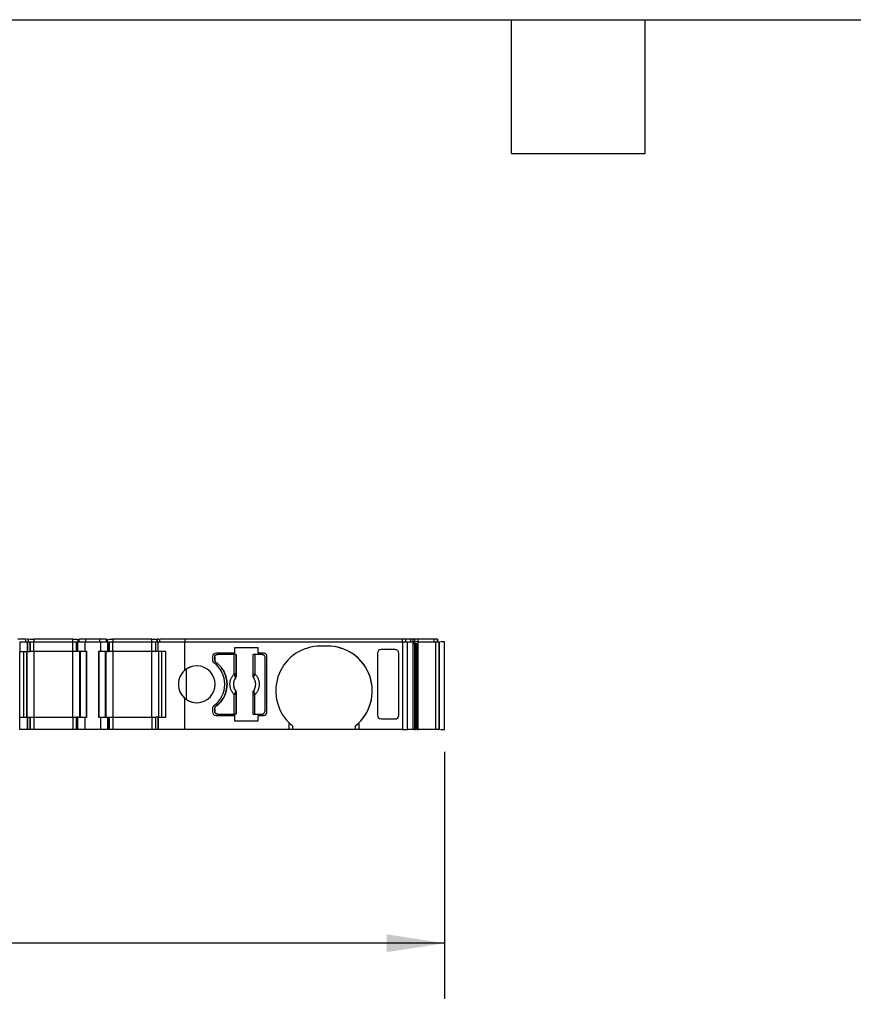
# Model space of a CAD drawing. Header units: millimetres. Extents: x 6 to 273, y 6 to 210.
# Tile 4 of 8: x 108 to 155, y 153 to 210. Entities that reach past the tile are written whole.
import ezdxf

# ---------------------------------------------------------------- set-up
doc = ezdxf.new("R2010")
doc.units = ezdxf.units.MM
doc.linetypes.add('SLD-Solid', pattern=[0])
doc.layers.add('DIMENSIONS', color=140, linetype='SLD-Solid', lineweight=25)
doc.layers.add('TEXT', color=140, linetype='SLD-Solid', lineweight=25)
doc.styles.add('SLDTEXTSTYLE0', font='TXT', dxfattribs={"width": 0.7})
doc.dimstyles.new('SLDDIMSTYLE0', dxfattribs={"dimtxt": 2.158008, "dimasz": 3.302, "dimexe": 0, "dimexo": 0.0625, "dimgap": 0.539502, "dimtad": 0, "dimtih": 1, "dimtoh": 1, "dimrnd": 1e-09, "dimzin": 12, "dimdsep": 46, "dimtxsty": 'SLDTEXTSTYLE0', "dimsah": 1, "dimcen": 0.09, "dimadec": 0, "dimazin": 3, "dimtfac": 1, "dimtofl": 0, "dimtmove": 0, "dimatfit": 3, "dimfxl": 0, "dimfrac": 2, "dimtolj": 1, "dimtzin": 12, "dimarcsym": 0})

# ---------------------------------------------------------------- blocks, each defined once
blk = doc.blocks.new('_D_4')
at = {"layer": 'DIMENSIONS'}
for p, q in [((51.991, 167.837), (51.991, 153.751)), ((132.079, 167.837), (132.079, 153.751)), ((51.991, 156.926), (82.978, 156.926)), ((85.902, 156.926), (85.177, 156.926)), ((85.177, 156.926), (85.177, 153.496)), ((92.314, 156.926), (93.039, 156.926)), ((93.039, 156.926), (93.039, 153.496)), ((132.079, 156.926), (95.238, 156.926)), ((85.177, 153.496), (85.902, 153.496)), ((93.039, 153.496), (92.314, 153.496))]:
    blk.add_line(p, q, dxfattribs=at)
for points in [[(51.991, 156.926), (55.293, 156.418), (55.293, 157.434)], [(132.079, 156.926), (128.777, 157.434), (128.777, 156.418)]]:
    blk.add_solid(points, dxfattribs=at)
at = {"layer": 'DIMENSIONS', "char_height": 2.1167, "attachment_point": 1, "style": 'SLDTEXTSTYLE0'}
for s, insert in [('80.1', (85.902, 160.138)), ('3.15', (85.902, 156.225))]:
    blk.add_mtext(s, dxfattribs=dict(at, insert=insert))

msp = doc.modelspace()

# ---------------------------------------------------------------- linework, layer by layer
for p, q in [((108.213, 174.257), (107.769, 174.257)), ((107.869, 174.107), (107.869, 173.557)), ((107.869, 174.107), (108.313, 174.107)), ((108.213, 174.107), (108.213, 174.257)), ((108.213, 174.107), (108.213, 174.257)), ((108.313, 173.557), (108.313, 174.107)), ((108.313, 174.107), (108.313, 173.557)), ((108.313, 174.107), (108.313, 174.107)), ((108.313, 174.107), (108.469, 174.107)), ((108.369, 174.107), (108.369, 174.257)), ((108.369, 174.107), (108.369, 174.257)), ((108.369, 174.107), (108.369, 174.122)), ((108.469, 173.557), (108.469, 174.107)), ((108.469, 174.107), (108.469, 173.557)), ((108.469, 174.107), (108.469, 174.107)), ((108.469, 173.557), (108.469, 174.107)), ((108.469, 174.107), (108.469, 174.107)), ((108.469, 174.107), (108.669, 174.107)), ((108.669, 174.257), (108.669, 174.107)), ((110.902, 174.257), (108.669, 174.257)), ((108.669, 173.557), (108.669, 174.107)), ((108.669, 174.107), (110.902, 174.107)), ((110.902, 174.107), (110.902, 174.257)), ((110.902, 173.557), (110.902, 174.107)), ((110.902, 174.107), (111.102, 174.107)), ((111.102, 174.107), (111.102, 173.557)), ((111.102, 174.107), (111.19, 174.107)), ((111.102, 173.557), (111.102, 174.107)), ((111.102, 174.107), (111.102, 174.107)), ((111.19, 173.557), (111.19, 174.107)), ((111.19, 174.107), (111.602, 174.107)), ((111.202, 174.107), (111.202, 174.257)), ((111.202, 174.107), (111.202, 174.257)), ((111.26, 174.107), (111.26, 174.257)), ((111.643, 174.257), (111.26, 174.257)), ((111.602, 173.557), (111.602, 174.107)), ((111.602, 174.107), (112.469, 174.107)), ((111.643, 174.107), (111.643, 174.257)), ((112.428, 174.257), (111.643, 174.257)), ((112.428, 174.107), (112.428, 174.257)), ((112.81, 174.257), (112.428, 174.257)), ((112.469, 174.107), (112.469, 173.557)), ((112.469, 174.107), (112.881, 174.107)), ((112.81, 174.107), (112.81, 174.257)), ((112.869, 174.107), (112.869, 174.257)), ((112.869, 174.107), (112.869, 174.257)), ((112.881, 174.107), (112.881, 173.557)), ((112.881, 174.107), (112.969, 174.107)), ((112.969, 173.557), (112.969, 174.107)), ((112.969, 174.107), (112.969, 173.557)), ((112.969, 174.107), (112.969, 174.107)), ((112.969, 174.107), (113.169, 174.107)), ((113.169, 174.257), (113.169, 174.107)), ((115.402, 174.257), (113.169, 174.257)), ((113.169, 173.557), (113.169, 174.107)), ((113.169, 174.107), (115.402, 174.107)), ((115.402, 174.107), (115.402, 174.257)), ((115.402, 173.557), (115.402, 174.107)), ((115.402, 174.107), (115.602, 174.107)), ((115.602, 174.107), (115.602, 173.557)), ((115.602, 174.107), (115.757, 174.107)), ((115.702, 174.107), (115.702, 174.257)), ((115.702, 174.257), (115.702, 174.107)), ((115.757, 173.557), (115.757, 174.107)), ((115.757, 174.107), (117.259, 174.107)), ((115.757, 173.557), (115.757, 174.107)), ((115.757, 174.107), (115.757, 174.107)), ((115.857, 174.107), (115.857, 174.257)), ((117.303, 174.257), (115.857, 174.257)), ((115.857, 174.107), (115.857, 174.257)), ((117.259, 174.107), (117.259, 172.465)), ((117.259, 174.107), (129.678, 174.107)), ((117.303, 174.107), (117.303, 174.257)), ((129.678, 174.257), (117.303, 174.257)), ((129.678, 174.107), (129.678, 174.257)), ((129.678, 174.107), (129.678, 169.107)), ((129.678, 174.107), (129.967, 174.107)), ((129.871, 174.107), (129.871, 174.257)), ((130.154, 174.257), (129.871, 174.257)), ((129.967, 169.107), (129.967, 174.107)), ((129.967, 174.107), (130.269, 174.107)), ((130.154, 174.107), (130.154, 174.257)), ((130.269, 174.107), (130.269, 169.107)), ((130.269, 174.107), (130.363, 174.107)), ((130.274, 174.257), (130.274, 174.107)), ((130.363, 174.107), (130.363, 174.007)), ((130.508, 174.107), (130.363, 174.107)), ((130.363, 174.007), (130.508, 174.007)), ((130.372, 174.007), (130.372, 169.107)), ((130.389, 174.107), (130.389, 174.257)), ((130.533, 174.257), (130.389, 174.257)), ((130.414, 169.107), (130.414, 174.007)), ((130.485, 169.107), (130.485, 174.007)), ((130.566, 174.107), (130.508, 174.107)), ((130.508, 174.007), (130.508, 169.107)), ((130.575, 174.257), (130.533, 174.257)), ((130.566, 169.107), (130.566, 174.107)), ((130.566, 174.107), (131.561, 174.107)), ((130.575, 174.107), (130.575, 174.257)), ((131.483, 174.257), (130.575, 174.257)), ((131.483, 174.107), (131.483, 174.257)), ((131.672, 174.257), (131.483, 174.257)), ((131.561, 174.107), (131.561, 169.107)), ((131.561, 174.107), (131.769, 174.107)), ((131.672, 174.107), (131.672, 174.257)), ((131.679, 174.107), (131.679, 174.257)), ((131.679, 174.107), (131.679, 174.257)), ((131.679, 174.257), (131.679, 174.107)), ((131.769, 174.107), (131.769, 169.107)), ((131.779, 169.107), (131.779, 174.107)), ((131.779, 174.107), (131.779, 169.107)), ((132.079, 169.107), (132.079, 174.107)), ((107.869, 173.557), (107.869, 173.557)), ((107.869, 169.807), (107.869, 173.557)), ((107.869, 173.557), (108.313, 173.557)), ((108.113, 169.807), (108.113, 173.557)), ((108.113, 169.807), (108.113, 173.557)), ((108.269, 173.557), (108.269, 169.807)), ((108.269, 169.807), (108.269, 173.557)), ((108.313, 173.557), (108.313, 173.557)), ((108.669, 173.557), (108.669, 169.807)), ((110.902, 173.557), (108.669, 173.557)), ((110.902, 169.807), (110.902, 173.557)), ((111.602, 173.557), (111.19, 173.557)), ((111.302, 169.807), (111.302, 173.557)), ((111.302, 173.557), (111.302, 169.807)), ((111.331, 169.807), (111.331, 173.557)), ((111.702, 173.557), (111.602, 173.557)), ((111.685, 169.807), (111.685, 173.557)), ((111.702, 169.807), (111.702, 173.557)), ((112.369, 173.557), (112.369, 169.807)), ((112.469, 173.557), (112.369, 173.557)), ((112.369, 173.557), (112.369, 169.807)), ((112.369, 173.557), (112.369, 173.557)), ((112.386, 173.557), (112.386, 169.807)), ((112.881, 173.557), (112.469, 173.557)), ((112.74, 173.557), (112.74, 169.807)), ((112.769, 173.557), (112.769, 169.807)), ((112.769, 169.807), (112.769, 173.557)), ((113.169, 173.557), (113.169, 169.807)), ((115.402, 173.557), (113.169, 173.557)), ((115.402, 169.807), (115.402, 173.557)), ((116.202, 173.557), (115.757, 173.557)), ((115.757, 173.557), (115.757, 173.557)), ((115.802, 169.807), (115.802, 173.557)), ((115.957, 173.557), (115.957, 169.807)), ((115.957, 173.557), (115.957, 169.807)), ((116.202, 169.807), (116.202, 173.557)), ((120.113, 173.457), (119.059, 173.457)), ((120.092, 173.382), (119.134, 173.382)), ((120.092, 172.269), (120.092, 173.382)), ((121.454, 173.757), (120.113, 173.757)), ((120.113, 173.757), (120.113, 173.457)), ((120.192, 173.382), (120.192, 172.269)), ((120.201, 173.382), (120.201, 172.159)), ((121.166, 172.159), (121.166, 173.382)), ((121.176, 172.269), (121.176, 173.382)), ((121.276, 173.382), (121.276, 172.269)), ((121.684, 173.382), (121.276, 173.382)), ((121.454, 173.457), (121.454, 173.757)), ((121.759, 173.457), (121.454, 173.457)), ((125.409, 173.857), (125.009, 173.857)), ((128.259, 173.457), (128.259, 169.908)), ((129.267, 173.657), (128.459, 173.657)), ((129.467, 169.908), (129.467, 173.457)), ((129.467, 169.908), (129.467, 173.457)), ((118.859, 173.257), (118.859, 173.057)), ((118.984, 173.232), (118.984, 173.082)), ((118.984, 173.082), (118.984, 173.232)), ((121.834, 173.232), (121.834, 170.132)), ((121.959, 170.107), (121.959, 173.257)), ((121.959, 173.257), (121.959, 173.257)), ((121.959, 170.107), (121.959, 173.257)), ((117.348, 172.536), (117.348, 170.829)), ((120.192, 172.269), (120.092, 172.269)), ((121.176, 172.269), (121.276, 172.269)), ((120.164, 172.045), (120.166, 172.045)), ((120.201, 172.159), (120.195, 172.161)), ((121.166, 172.159), (121.173, 172.161)), ((121.202, 172.045), (121.204, 172.045)), ((120.166, 171.32), (120.164, 171.319)), ((120.201, 171.206), (120.195, 171.204)), ((120.201, 171.206), (120.201, 169.982)), ((121.166, 169.982), (121.166, 171.206)), ((121.173, 171.204), (121.166, 171.206)), ((121.204, 171.319), (121.202, 171.32)), ((117.259, 170.9), (117.259, 169.107)), ((120.092, 169.982), (120.092, 171.096)), ((120.192, 171.096), (120.092, 171.096)), ((120.192, 171.096), (120.192, 169.982)), ((121.176, 169.982), (121.176, 171.096)), ((121.176, 171.096), (121.276, 171.096)), ((121.276, 169.982), (121.276, 171.096)), ((118.859, 170.308), (118.859, 170.107)), ((118.984, 170.282), (118.984, 170.132)), ((118.984, 170.132), (118.984, 170.282)), ((121.959, 170.107), (121.959, 170.107)), ((107.869, 169.107), (107.869, 169.807)), ((107.869, 169.807), (108.313, 169.807)), ((108.313, 169.107), (108.313, 169.807)), ((108.313, 169.807), (108.313, 169.107)), ((108.313, 169.807), (108.313, 169.807)), ((108.313, 169.807), (108.469, 169.807)), ((108.469, 169.107), (108.469, 169.807)), ((108.469, 169.807), (108.469, 169.107)), ((108.469, 169.807), (108.469, 169.807)), ((108.469, 169.807), (108.469, 169.107)), ((108.469, 169.807), (108.669, 169.807)), ((108.469, 169.214), (108.469, 169.807)), ((108.669, 169.807), (108.669, 169.107)), ((108.669, 169.807), (110.902, 169.807)), ((110.902, 169.807), (110.902, 169.107)), ((110.902, 169.807), (111.102, 169.807)), ((111.102, 169.807), (111.102, 169.107)), ((111.19, 169.807), (111.102, 169.807)), ((111.102, 169.107), (111.102, 169.807)), ((111.19, 169.107), (111.19, 169.807)), ((111.19, 169.807), (111.602, 169.807)), ((111.602, 169.107), (111.602, 169.807)), ((111.602, 169.807), (111.702, 169.807)), ((112.369, 169.807), (112.469, 169.807)), ((112.369, 169.807), (112.369, 169.807)), ((112.469, 169.807), (112.469, 169.107)), ((112.469, 169.807), (112.881, 169.807)), ((112.881, 169.807), (112.881, 169.107)), ((112.881, 169.807), (112.969, 169.807)), ((112.969, 169.107), (112.969, 169.807)), ((112.969, 169.807), (112.969, 169.107)), ((112.969, 169.807), (112.969, 169.807)), ((112.969, 169.807), (113.169, 169.807)), ((113.169, 169.807), (113.169, 169.107)), ((113.169, 169.807), (115.402, 169.807)), ((115.402, 169.807), (115.402, 169.107)), ((115.402, 169.807), (115.602, 169.807)), ((115.602, 169.807), (115.602, 169.107)), ((115.757, 169.807), (115.602, 169.807)), ((115.602, 169.807), (115.602, 169.107)), ((115.757, 169.807), (115.757, 169.107)), ((115.757, 169.807), (116.202, 169.807)), ((115.757, 169.107), (115.757, 169.807)), ((115.757, 169.807), (115.757, 169.807)), ((119.059, 169.907), (120.113, 169.907)), ((119.134, 169.982), (120.092, 169.982)), ((120.113, 169.907), (120.113, 169.607)), ((120.113, 169.607), (121.454, 169.607)), ((121.276, 169.982), (121.684, 169.982)), ((121.454, 169.607), (121.454, 169.907)), ((121.454, 169.907), (121.759, 169.907)), ((123.209, 169.501), (123.209, 169.107)), ((127.209, 169.107), (127.209, 169.501)), ((128.459, 169.707), (129.267, 169.707)), ((108.313, 169.107), (107.869, 169.107)), ((108.313, 169.107), (108.313, 169.107)), ((108.469, 169.107), (108.313, 169.107)), ((108.469, 169.107), (108.469, 169.107)), ((108.469, 169.107), (108.469, 169.107)), ((108.669, 169.107), (108.469, 169.107)), ((110.902, 169.107), (108.669, 169.107)), ((111.102, 169.107), (110.902, 169.107)), ((111.19, 169.107), (111.102, 169.107)), ((111.102, 169.107), (111.102, 169.107)), ((111.602, 169.107), (111.19, 169.107)), ((112.469, 169.107), (111.602, 169.107)), ((112.881, 169.107), (112.469, 169.107)), ((112.969, 169.107), (112.881, 169.107)), ((112.969, 169.107), (112.969, 169.107)), ((113.169, 169.107), (112.969, 169.107)), ((115.402, 169.107), (113.169, 169.107)), ((115.602, 169.107), (115.402, 169.107)), ((115.757, 169.107), (115.602, 169.107)), ((117.259, 169.107), (115.757, 169.107)), ((115.757, 169.107), (115.757, 169.107)), ((123.209, 169.107), (117.259, 169.107)), ((123.409, 169.107), (123.209, 169.107)), ((123.409, 169.322), (123.409, 169.107)), ((127.009, 169.107), (123.409, 169.107)), ((127.009, 169.107), (127.009, 169.322)), ((127.209, 169.107), (127.009, 169.107)), ((129.678, 169.107), (127.209, 169.107)), ((129.678, 169.107), (129.967, 169.107)), ((130.269, 169.107), (129.967, 169.107)), ((130.508, 169.107), (130.566, 169.107)), ((131.561, 169.107), (130.566, 169.107)), ((131.769, 169.107), (131.561, 169.107))]:
    msp.add_line(p, q)
for centre, radius, start, end in [((119.059, 173.257), 0.2, 90, 180), ((121.759, 173.257), 0.2, 0, 90), ((125.009, 171.307), 2.55, 90, 225.0991), ((125.409, 171.307), 2.55, 314.9009, 90), ((125.409, 171.307), 2.55, 308.8623, 90), ((119.059, 173.057), 0.2, 180, 233.9681), ((118.059, 171.682), 1.5, 306.0319, 53.9681), ((117.959, 171.682), 1.05, 125.5977, 234.4023), ((117.959, 171.682), 1.05, 131.8101, 228.1899), ((117.959, 171.682), 1.05, 228.1899, 131.8101), ((117.959, 171.682), 1.05, 90, 125.5977), ((120.684, 171.682), 0.634, 145.0833, 214.9167), ((120.131, 172.176), 0.066, 289.9615, 346.8945), ((121.237, 172.176), 0.066, 193.1055, 250.0385), ((120.684, 171.682), 0.634, 325.0833, 34.9167), ((120.131, 171.189), 0.066, 13.1055, 70.0385), ((121.237, 171.189), 0.066, 109.9615, 166.8945), ((117.959, 171.682), 1.05, 234.4023, 270), ((119.059, 170.308), 0.2, 126.0319, 180), ((119.059, 170.107), 0.2, 180, 270), ((121.759, 170.107), 0.2, 270, 0), ((121.759, 170.107), 0.2, 270, 0), ((125.009, 171.307), 2.55, 225.0991, 231.1377), ((125.409, 171.307), 2.55, 308.8623, 314.9009)]:
    msp.add_arc(centre, radius, start, end)
at = {"extrusion": (9.07186e-08, -5.92817e-15, 1)}
msp.add_ellipse((128.459, 173.457), major_axis=(0, -0.201), ratio=0.996195, start_param=3.141593, end_param=4.712389, dxfattribs=at)
at = {"extrusion": (9.07186e-08, 2.91983e-15, 1)}
msp.add_ellipse((129.267, 173.457), major_axis=(0, -0.201), ratio=0.996195, start_param=1.570797, end_param=3.141593, dxfattribs=at)
at = {"extrusion": (9.07186e-08, 5.92817e-15, 1)}
msp.add_ellipse((128.459, 169.908), major_axis=(0, 0.201), ratio=0.996195, start_param=1.570796, end_param=3.141592, dxfattribs=at)
at = {"extrusion": (9.07186e-08, -2.91983e-15, 1)}
msp.add_ellipse((129.267, 169.908), major_axis=(0, 0.201), ratio=0.996195, start_param=3.141592, end_param=4.712389, dxfattribs=at)
for points, knots in [([(108.369, 174.257), (108.367, 174.257), (108.362, 174.257), (108.329, 174.257), (108.294, 174.257), (108.278, 174.257)], [0, 0, 0, 0, 0.338387, 0.676773, 1, 1, 1, 1]), ([(108.433, 174.257), (108.441, 174.257), (108.468, 174.257), (108.553, 174.257), (108.63, 174.257), (108.669, 174.257)], [0, 0, 0, 0, 0.153915, 0.576957, 1, 1, 1, 1]), ([(110.902, 174.257), (110.941, 174.257), (111.018, 174.257), (111.103, 174.257), (111.13, 174.257), (111.138, 174.257)], [0, 0, 0, 0, 0.4230444, 0.8460888, 1, 1, 1, 1]), ([(112.933, 174.257), (112.941, 174.257), (112.968, 174.257), (113.053, 174.257), (113.13, 174.257), (113.169, 174.257)], [0, 0, 0, 0, 0.153856, 0.576928, 1, 1, 1, 1]), ([(115.402, 174.257), (115.441, 174.257), (115.518, 174.257), (115.603, 174.257), (115.63, 174.257), (115.638, 174.257)], [0, 0, 0, 0, 0.423073, 0.846145, 1, 1, 1, 1]), ([(115.793, 174.257), (115.776, 174.257), (115.742, 174.257), (115.709, 174.257), (115.704, 174.257), (115.702, 174.257)], [0, 0, 0, 0, 0.323181, 0.66159, 1, 1, 1, 1]), ([(129.871, 174.257), (129.86, 174.257), (129.834, 174.257), (129.765, 174.257), (129.721, 174.257), (129.678, 174.257)], [0, 0, 0, 0, 0.5, 0.5, 1, 1, 1, 1]), ([(130.274, 174.257), (130.27, 174.257), (130.264, 174.257), (130.247, 174.257), (130.22, 174.257), (130.182, 174.257), (130.147, 174.257), (130.129, 174.257)], [0, 0, 0, 0, 0.167102, 0.331946, 0.500386, 0.749443, 1, 1, 1, 1]), ([(130.269, 174.007), (130.278, 174.007), (130.305, 174.007), (130.339, 174.007), (130.363, 174.007)], [0, 0, 0, 0, 0.328188, 1, 1, 1, 1]), ([(132.079, 174.107), (132.074, 174.107), (132.065, 174.107), (131.996, 174.107), (131.916, 174.107), (131.86, 174.107), (131.843, 174.107)], [0, 0, 0, 0, 0.290637, 0.581275, 0.871912, 1, 1, 1, 1]), ([(108.359, 173.557), (108.365, 173.557), (108.394, 173.557), (108.429, 173.557), (108.463, 173.557), (108.467, 173.557), (108.469, 173.557)], [0, 0, 0, 0, 0.088871, 0.392581, 0.69629, 1, 1, 1, 1]), ([(108.669, 173.557), (108.643, 173.557), (108.591, 173.557), (108.53, 173.557), (108.509, 173.557), (108.501, 173.557)], [0, 0, 0, 0, 0.383079, 0.766157, 1, 1, 1, 1]), ([(111.07, 173.557), (111.062, 173.557), (111.04, 173.557), (110.98, 173.557), (110.928, 173.557), (110.902, 173.557)], [0, 0, 0, 0, 0.233837, 0.616918, 1, 1, 1, 1]), ([(111.19, 173.557), (111.181, 173.557), (111.163, 173.557), (111.141, 173.557), (111.121, 173.557), (111.105, 173.557), (111.103, 173.557), (111.102, 173.557)], [0, 0, 0, 0, 0.166556, 0.332331, 0.500193, 0.749367, 1, 1, 1, 1]), ([(113.169, 173.557), (113.143, 173.557), (113.091, 173.557), (113.03, 173.557), (113.009, 173.557), (113.001, 173.557)], [0, 0, 0, 0, 0.38308, 0.766161, 1, 1, 1, 1]), ([(115.602, 173.557), (115.601, 173.557), (115.6, 173.557), (115.588, 173.557), (115.57, 173.557), (115.536, 173.557), (115.481, 173.557), (115.428, 173.557), (115.402, 173.557)], [0, 0, 0, 0, 0.1272, 0.249746, 0.3727, 0.501075, 0.749743, 1, 1, 1, 1]), ([(115.722, 173.557), (115.712, 173.557), (115.68, 173.557), (115.641, 173.557), (115.608, 173.557), (115.604, 173.557), (115.602, 173.557)], [0, 0, 0, 0, 0.129252, 0.419501, 0.709751, 1, 1, 1, 1]), ([(118.984, 173.232), (118.984, 173.272), (119, 173.311), (119.056, 173.366), (119.095, 173.382), (119.134, 173.382)], [0, 0, 0, 0, 0.5, 0.5, 1, 1, 1, 1]), ([(118.984, 173.232), (118.985, 173.246), (118.987, 173.272), (119.002, 173.308), (119.031, 173.344), (119.075, 173.376), (119.114, 173.38), (119.134, 173.382)], [0, 0, 0, 0, 0.168224, 0.331133, 0.500763, 0.749586, 1, 1, 1, 1]), ([(120.192, 173.382), (120.19, 173.382), (120.178, 173.382), (120.142, 173.382), (120.117, 173.382), (120.092, 173.382)], [0, 0, 0, 0, 0.5, 0.5, 1, 1, 1, 1]), ([(121.276, 173.382), (121.251, 173.382), (121.226, 173.382), (121.19, 173.382), (121.178, 173.382), (121.176, 173.382)], [0, 0, 0, 0, 0.5, 0.5, 1, 1, 1, 1]), ([(121.684, 173.382), (121.723, 173.382), (121.762, 173.366), (121.818, 173.311), (121.834, 173.272), (121.834, 173.232)], [0, 0, 0, 0, 0.5, 0.5, 1, 1, 1, 1]), ([(121.959, 173.257), (121.958, 173.271), (121.957, 173.297), (121.945, 173.334), (121.927, 173.369), (121.893, 173.409), (121.838, 173.449), (121.785, 173.455), (121.759, 173.457)], [0, 0, 0, 0, 0.12725, 0.249812, 0.372751, 0.501086, 0.749808, 1, 1, 1, 1]), ([(119.064, 172.922), (119.052, 172.932), (119.029, 172.953), (119.004, 172.992), (118.987, 173.036), (118.985, 173.067), (118.984, 173.082)], [0, 0, 0, 0, 0.249233, 0.499959, 0.749241, 1, 1, 1, 1]), ([(118.984, 173.082), (118.985, 173.067), (118.987, 173.036), (119.004, 172.992), (119.029, 172.953), (119.052, 172.932), (119.064, 172.922)], [0, 0, 0, 0, 0.249233, 0.499959, 0.749241, 1, 1, 1, 1]), ([(119.064, 170.442), (119.096, 170.467), (119.159, 170.517), (119.246, 170.599), (119.326, 170.688), (119.398, 170.782), (119.464, 170.883), (119.56, 171.058), (119.657, 171.323), (119.697, 171.682), (119.657, 172.042), (119.546, 172.344), (119.402, 172.584), (119.25, 172.77), (119.126, 172.871), (119.064, 172.922)], [0, 0, 0, 0, 0.042112, 0.083729, 0.125101, 0.166484, 0.208132, 0.250294, 0.375098, 0.50009, 0.624895, 0.749887, 0.833557, 0.916248, 1, 1, 1, 1]), ([(119.064, 172.922), (119.096, 172.897), (119.159, 172.848), (119.246, 172.765), (119.326, 172.677), (119.398, 172.583), (119.464, 172.482), (119.56, 172.307), (119.657, 172.042), (119.697, 171.683), (119.657, 171.323), (119.546, 171.02), (119.402, 170.781), (119.25, 170.594), (119.126, 170.493), (119.064, 170.442)], [0, 0, 0, 0, 0.042112, 0.083729, 0.125101, 0.166484, 0.208132, 0.250294, 0.375098, 0.50009, 0.624895, 0.749887, 0.833557, 0.916248, 1, 1, 1, 1]), ([(120.092, 171.096), (120.074, 171.115), (120.039, 171.153), (119.992, 171.215), (119.952, 171.282), (119.904, 171.38), (119.862, 171.513), (119.845, 171.682), (119.862, 171.852), (119.912, 172.009), (119.988, 172.152), (120.058, 172.23), (120.092, 172.269)], [0, 0, 0, 0, 0.06027, 0.120056, 0.179893, 0.240314, 0.370015, 0.500128, 0.629829, 0.759943, 0.879871, 1, 1, 1, 1]), ([(120.153, 172.114), (120.149, 172.123), (120.14, 172.144), (120.124, 172.182), (120.107, 172.225), (120.097, 172.254), (120.092, 172.269)], [0, 0, 0, 0, 0.220475, 0.499075, 0.748119, 1, 1, 1, 1]), ([(120.192, 172.269), (120.192, 172.249), (120.192, 172.21), (120.194, 172.177), (120.195, 172.161)], [0, 0, 0, 0, 0.521485, 1, 1, 1, 1]), ([(121.173, 172.161), (121.174, 172.171), (121.175, 172.192), (121.176, 172.229), (121.176, 172.255), (121.176, 172.269)], [0, 0, 0, 0, 0.317222, 0.645084, 1, 1, 1, 1]), ([(121.276, 172.269), (121.294, 172.25), (121.329, 172.212), (121.376, 172.149), (121.416, 172.083), (121.464, 171.985), (121.506, 171.852), (121.523, 171.683), (121.506, 171.513), (121.456, 171.355), (121.38, 171.212), (121.31, 171.135), (121.276, 171.096)], [0, 0, 0, 0, 0.06027, 0.120056, 0.179893, 0.240314, 0.370015, 0.500128, 0.629829, 0.759943, 0.879871, 1, 1, 1, 1]), ([(120.166, 172.045), (120.151, 172.023), (120.123, 171.98), (120.092, 171.91), (120.068, 171.837), (120.055, 171.76), (120.049, 171.676), (120.056, 171.584), (120.079, 171.489), (120.115, 171.4), (120.148, 171.347), (120.166, 171.32)], [0, 0, 0, 0, 0.101069, 0.200103, 0.298615, 0.398141, 0.500173, 0.626627, 0.756016, 0.877292, 1, 1, 1, 1]), ([(120.164, 172.045), (120.166, 172.051), (120.168, 172.06), (120.166, 172.078), (120.161, 172.096), (120.156, 172.108), (120.153, 172.114)], [0, 0, 0, 0, 0.306881, 0.575882, 0.806979, 1, 1, 1, 1]), ([(120.195, 172.161), (120.194, 172.145), (120.193, 172.103), (120.175, 172.067), (120.164, 172.045)], [0, 0, 0, 0, 0.389276, 1, 1, 1, 1]), ([(120.201, 172.159), (120.201, 172.145), (120.199, 172.118), (120.187, 172.079), (120.173, 172.056), (120.166, 172.045)], [0, 0, 0, 0, 0.335719, 0.664281, 1, 1, 1, 1]), ([(121.202, 172.045), (121.195, 172.056), (121.181, 172.079), (121.169, 172.118), (121.167, 172.145), (121.166, 172.159)], [0, 0, 0, 0, 0.3357194, 0.6642806, 1, 1, 1, 1]), ([(121.204, 172.045), (121.197, 172.057), (121.186, 172.078), (121.177, 172.111), (121.173, 172.138), (121.173, 172.154), (121.173, 172.161)], [0, 0, 0, 0, 0.332097, 0.61117, 0.833934, 1, 1, 1, 1]), ([(121.202, 171.32), (121.217, 171.342), (121.245, 171.385), (121.276, 171.455), (121.3, 171.528), (121.313, 171.604), (121.318, 171.689), (121.312, 171.781), (121.289, 171.875), (121.253, 171.965), (121.219, 172.018), (121.202, 172.045)], [0, 0, 0, 0, 0.101069, 0.200103, 0.298615, 0.398141, 0.500173, 0.626627, 0.756016, 0.877292, 1, 1, 1, 1]), ([(120.164, 171.319), (120.17, 171.308), (120.182, 171.287), (120.191, 171.254), (120.195, 171.227), (120.195, 171.211), (120.195, 171.204)], [0, 0, 0, 0, 0.332097, 0.61117, 0.833934, 1, 1, 1, 1]), ([(120.166, 171.32), (120.173, 171.308), (120.187, 171.286), (120.199, 171.246), (120.201, 171.219), (120.201, 171.206)], [0, 0, 0, 0, 0.3357194, 0.6642806, 1, 1, 1, 1]), ([(120.195, 171.204), (120.194, 171.194), (120.193, 171.173), (120.192, 171.135), (120.192, 171.109), (120.192, 171.096)], [0, 0, 0, 0, 0.317222, 0.645084, 1, 1, 1, 1]), ([(121.166, 171.206), (121.167, 171.219), (121.169, 171.246), (121.181, 171.286), (121.195, 171.308), (121.202, 171.32)], [0, 0, 0, 0, 0.3357194, 0.6642806, 1, 1, 1, 1]), ([(121.173, 171.204), (121.173, 171.22), (121.175, 171.262), (121.193, 171.298), (121.204, 171.319)], [0, 0, 0, 0, 0.389276, 1, 1, 1, 1]), ([(121.176, 171.096), (121.176, 171.116), (121.176, 171.155), (121.174, 171.188), (121.173, 171.204)], [0, 0, 0, 0, 0.521485, 1, 1, 1, 1]), ([(121.204, 171.319), (121.202, 171.314), (121.2, 171.304), (121.202, 171.286), (121.207, 171.269), (121.212, 171.256), (121.215, 171.251)], [0, 0, 0, 0, 0.306881, 0.575882, 0.806979, 1, 1, 1, 1]), ([(118.984, 170.282), (118.985, 170.298), (118.987, 170.329), (119.004, 170.372), (119.029, 170.412), (119.052, 170.432), (119.064, 170.442)], [0, 0, 0, 0, 0.249233, 0.499959, 0.749241, 1, 1, 1, 1]), ([(119.134, 169.982), (119.095, 169.982), (119.056, 169.999), (119, 170.054), (118.984, 170.093), (118.984, 170.132)], [0, 0, 0, 0, 0.5, 0.5, 1, 1, 1, 1]), ([(119.134, 169.982), (119.121, 169.983), (119.095, 169.985), (119.058, 170.001), (119.022, 170.029), (118.99, 170.073), (118.986, 170.113), (118.984, 170.132)], [0, 0, 0, 0, 0.168224, 0.331133, 0.500763, 0.749586, 1, 1, 1, 1]), ([(121.684, 169.982), (121.697, 169.983), (121.723, 169.985), (121.76, 170.001), (121.796, 170.029), (121.828, 170.073), (121.832, 170.113), (121.834, 170.132)], [0, 0, 0, 0, 0.168224, 0.3311335, 0.500763, 0.7495865, 1, 1, 1, 1]), ([(120.092, 169.982), (120.117, 169.982), (120.142, 169.982), (120.178, 169.982), (120.19, 169.982), (120.192, 169.982)], [0, 0, 0, 0, 0.5, 0.5, 1, 1, 1, 1]), ([(121.176, 169.982), (121.178, 169.982), (121.19, 169.982), (121.226, 169.982), (121.251, 169.982), (121.276, 169.982)], [0, 0, 0, 0, 0.5, 0.5, 1, 1, 1, 1]), ([(130.372, 169.107), (130.364, 169.107), (130.348, 169.107), (130.31, 169.107), (130.278, 169.107), (130.269, 169.107)], [0, 0, 0, 0, 0.413144, 0.826288, 1, 1, 1, 1]), ([(131.843, 169.107), (131.86, 169.107), (131.916, 169.107), (131.996, 169.107), (132.065, 169.107), (132.074, 169.107), (132.079, 169.107)], [0, 0, 0, 0, 0.1281041, 0.4187361, 0.709368, 1, 1, 1, 1])]:
    msp.add_open_spline(points, degree=3, knots=knots)
for points in [[(130.389, 174.257), (130.331, 174.257), (130.285, 174.257), (130.274, 174.257)], [(131.679, 174.257), (131.679, 174.257), (131.677, 174.257), (131.672, 174.257)], [(112.881, 173.557), (112.937, 173.557), (112.969, 173.557), (112.969, 173.557)], [(121.215, 172.114), (121.234, 172.156), (121.257, 172.213), (121.276, 172.269)], [(121.204, 172.045), (121.197, 172.061), (121.201, 172.083), (121.215, 172.114)], [(120.153, 171.251), (120.134, 171.209), (120.111, 171.152), (120.092, 171.096)], [(120.164, 171.319), (120.17, 171.304), (120.167, 171.281), (120.153, 171.251)], [(121.276, 171.096), (121.257, 171.152), (121.234, 171.209), (121.215, 171.251)], [(118.984, 170.282), (118.984, 170.344), (119.014, 170.405), (119.064, 170.442)], [(130.372, 169.107), (130.376, 169.107), (130.393, 169.107), (130.414, 169.107)]]:
    msp.add_open_spline(points, degree=3)
at = {"layer": 'TEXT'}
for p, q in [((6.35, 209.55), (273.05, 209.55)), ((135.89, 201.93), (135.89, 209.55)), ((143.51, 201.93), (143.51, 209.55)), ((135.89, 201.93), (143.51, 201.93))]:
    msp.add_line(p, q, dxfattribs=at)

# ---------------------------------------------------------------- dimensions: what is measured, and where the dimension line sits
at = {"layer": 'DIMENSIONS'}
dim = msp.add_linear_dim(base=(132.079, 156.926), p1=(51.991, 169.107), p2=(132.079, 169.107), angle=360, dimstyle='SLDDIMSTYLE0', dxfattribs=at)
dim.commit()
dim.dimension.update_dxf_attribs({"geometry": '_D_4', "text_midpoint": (89.108, 156.926), "dimtype": 160})

doc.saveas('drawing.dxf')
